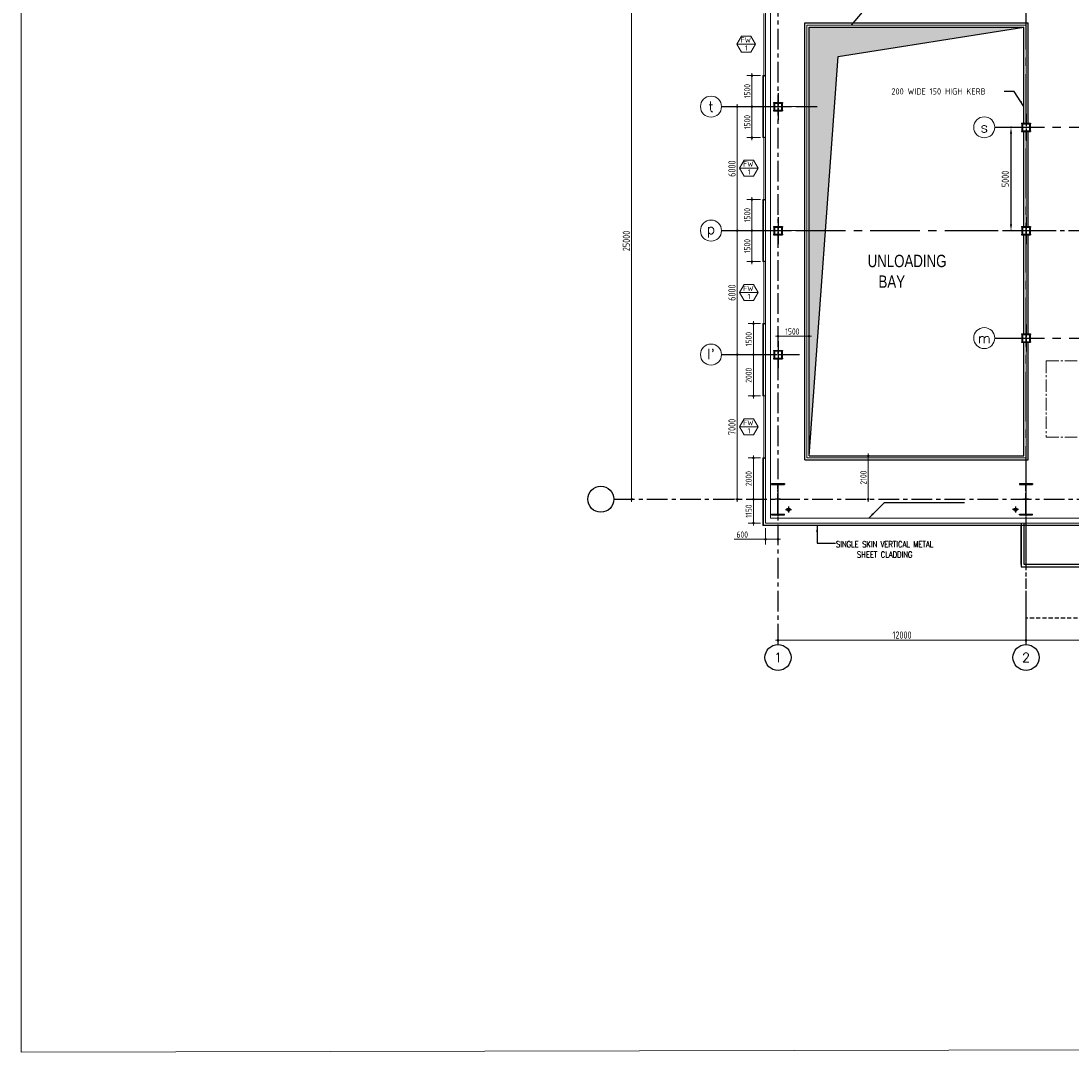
# Model space of a CAD drawing. Extents: x 18893 to 3351893, y -610358 to 406739.
# Tile 63 of 256: x 392578 to 443384, y 77523 to 127419. Entities that reach past the tile are written whole.
import ezdxf
from ezdxf.enums import TextEntityAlignment as Align

# ---------------------------------------------------------------- set-up
doc = ezdxf.new("R2010")
doc.units = 0
doc.header["$LTSCALE"] = 800
doc.header["$MEASUREMENT"] = 0
for name, pattern in [('CENTER', [2, 1.25, -0.25, 0.25, -0.25]), ('CENTER2', [1.125, 0.75, -0.125, 0.125, -0.125]), ('HIDDEN', [0.375, 0.25, -0.125])]:
    doc.linetypes.add(name, pattern=pattern)
doc.layers.get('0').update_dxf_attribs({"linetype": 'CONTINUOUS'})
for name, color, linetype in [('0-7-COL', 2, 'CENTER'), ('Aux Ped Stel', 7, 'CONTINUOUS'), ('Aux_col', 7, 'CONTINUOUS'), ('CL', 2, 'CENTER2'), ('COL', 1, 'CENTER'), ('GRID', 8, 'CENTER'), ('GT_5', 4, 'CONTINUOUS'), ('OPNG', 2, 'CONTINUOUS'), ('RAINWATER', 2, 'CONTINUOUS'), ('WALL', 6, 'CONTINUOUS')]:
    doc.layers.add(name, color=color, linetype=linetype)
for name, color, linetype, lineweight in [('2CON', 1, 'CONTINUOUS', 13), ('A-WIN TAG', 3, 'CONTINUOUS', 13), ('CLAD-1', 3, 'CONTINUOUS', 15), ('CONCRETE', 4, 'CONTINUOUS', 15), ('DIM', 4, 'CONTINUOUS', 13), ('dimension line', 4, 'CONTINUOUS', 15), ('equip', 251, 'CENTER2', 9), ('HANDRAIL', 3, 'CONTINUOUS', 15), ('Opening', 30, 'CONTINUOUS', 15), ('STEEL', 6, 'CONTINUOUS', 15), ('TEXT', 3, 'CONTINUOUS', 15), ('WIN', 31, 'CONTINUOUS', 13)]:
    doc.layers.add(name, color=color, linetype=linetype, lineweight=lineweight)
doc.styles.add('COMPLEX', font='complex')
doc.styles.add('HTX31', font='OLB21191')
doc.styles.add('ROMANC', font='romanc')
doc.styles.add('ROMANS', font='ISO9.shx', dxfattribs={"width": 0.8})
doc.styles.add('S1', font='SIMPLEX.SHX', dxfattribs={"height": 200})
doc.styles.add('S3', font='ROMANS1.SHX', dxfattribs={"width": 0.8})
doc.styles.get("Standard").update_dxf_attribs({"font": 'ISO9'})
doc.linetypes.add('FENCELINE1', pattern='A,0.25,-0.1,[133,ltypeshp.shx,S=0.1,R=0,X=-0.1,Y=0],-0.1,1', length=1.45)
doc.dimstyles.new('barka', dxfattribs={"dimscale": 100, "dimtxt": 3.5, "dimasz": 1.2, "dimexe": 2.5, "dimexo": 2.5, "dimgap": 0.8, "dimtad": 1, "dimdsep": 46, "dimtxsty": 'ROMANS', "dimblk": 'DDOT1', "dimcen": 0, "dimclrd": 256, "dimclre": 256, "dimclrt": 2, "dimadec": 0, "dimazin": 2, "dimtp": 0.1, "dimtm": 0.1, "dimtfac": 0.71, "dimtmove": 2, "dimatfit": 3, "dimfxl": 0, "dimlwd": -1, "dimlwe": -1, "dimarcsym": 0})
doc.dimstyles.new('barka INTERNAL DIM', dxfattribs={"dimscale": 100, "dimtxt": 3, "dimasz": 1.2, "dimexe": 2.5, "dimexo": 2.5, "dimgap": 0.8, "dimtad": 1, "dimdsep": 46, "dimtxsty": 'ROMANS', "dimblk": 'DDOT1', "dimcen": 0, "dimclrd": 256, "dimclre": 256, "dimclrt": 2, "dimadec": 0, "dimazin": 2, "dimtp": 0.1, "dimtm": 0.1, "dimtfac": 0.71, "dimtmove": 2, "dimatfit": 3, "dimfxl": 0, "dimlwd": -1, "dimlwe": -1, "dimarcsym": 0})
doc.dimstyles.get("Standard").update_dxf_attribs({"dimtxt": 0.18, "dimasz": 0.18, "dimexe": 0.18, "dimexo": 0.0625, "dimgap": 0.09, "dimtad": 0, "dimtih": 1, "dimtoh": 1, "dimdec": 4, "dimzin": 0, "dimdsep": 46, "dimtxsty": 'Standard', "dimcen": 0.09, "dimadec": 0, "dimazin": 0, "dimtfac": 1, "dimtdec": 4, "dimtofl": 0, "dimtmove": 0, "dimatfit": 3, "dimfxl": 0, "dimtolj": 1, "dimtzin": 0, "dimarcsym": 0})
doc.dimstyles.new('STANDARD$0', dxfattribs={"dimtxt": 250, "dimasz": 200, "dimexe": 0, "dimexo": 0, "dimgap": 100, "dimtad": 1, "dimdec": 0, "dimzin": 0, "dimdsep": 46, "dimtxsty": 'S1', "dimcen": 0, "dimadec": 0, "dimazin": 0, "dimtfac": 1, "dimtdec": 0, "dimtmove": 2, "dimatfit": 3, "dimfxl": 0, "dimtolj": 1, "dimtzin": 0, "dimarcsym": 0})

# ---------------------------------------------------------------- blocks, each defined once
blk = doc.blocks.new('DDOT1')
blk.add_line((-1, 0), (1, 0))
at = {"const_width": 0.5}
blk.add_lwpolyline([(-0.25, 0, 1), (0.25, 0, 1)], format="xyb", close=True, dxfattribs=at)
blk = doc.blocks.new('*D231')
at = {"layer": 'dimension line'}
for p, q in [((451207, 97695), (451207, 97696)), ((441327, 97446), (451087, 97446))]:
    blk.add_line(p, q, dxfattribs=at)
at = {"layer": 'dimension line', "xscale": 119.9999999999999, "yscale": 119.9999999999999, "zscale": 119.9999999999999, "rotation": 180}
blk.add_blockref('DDOT1', (441207, 97446), dxfattribs=at)
at = {"layer": 'dimension line', "xscale": 119.9999999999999, "yscale": 119.9999999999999, "zscale": 119.9999999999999}
blk.add_blockref('DDOT1', (451207, 97446), dxfattribs=at)
at = {"layer": 'dimension line', "color": 2, "insert": (446207, 97701), "char_height": 350, "attachment_point": 5, "style": 'ROMANS'}
blk.add_mtext('10000', dxfattribs=at)
blk = doc.blocks.new('*D232')
at = {"layer": 'dimension line'}
for p, q in [((429207, 97494), (429207, 97696)), ((441087, 97446), (429327, 97446))]:
    blk.add_line(p, q, dxfattribs=at)
at = {"layer": 'dimension line', "xscale": 119.9999999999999, "yscale": 119.9999999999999, "zscale": 119.9999999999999, "rotation": 180}
blk.add_blockref('DDOT1', (429207, 97446), dxfattribs=at)
at = {"layer": 'dimension line', "xscale": 119.9999999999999, "yscale": 119.9999999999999, "zscale": 119.9999999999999}
blk.add_blockref('DDOT1', (441207, 97446), dxfattribs=at)
at = {"layer": 'dimension line', "color": 2, "insert": (435207, 97701), "char_height": 350, "attachment_point": 5, "style": 'ROMANS'}
blk.add_mtext('12000', dxfattribs=at)
blk = doc.blocks.new('A$C41E52089')
at = {"layer": 'COL'}
h = blk.add_hatch(dxfattribs=at)
h.set_pattern_fill('ANSI31', color=256, scale=100, style=0)
h.paths.add_polyline_path([(310, -720), (0, -720), (0, -760), (310, -760)])
h.paths.add_polyline_path([(0, -720), (-310, -720), (-310, -760), (0, -760)])
h.paths.add_polyline_path([(0, 0), (-13, 0), (-13, -720), (0, -720)])
h.paths.add_polyline_path([(0, 720), (-13, 720), (-13, 0), (0, 0)])
h.paths.add_polyline_path([(12, 0), (0, 0), (0, -720), (12, -720)])
h.paths.add_polyline_path([(12, 720), (0, 720), (0, 0), (12, 0)])
h.paths.add_polyline_path([(310, 760), (0, 760), (0, 720), (12, 720), (310, 720)])
h.paths.add_polyline_path([(0, 760), (-310, 760), (-310, 720), (0, 720)])
for p, q in [((-310, 760), (310, 760)), ((-310, 760), (-310, 720)), ((-310, 720), (310, 720)), ((-13, -720), (-13, 720)), ((12, -720), (12, 720)), ((310, 760), (310, 720)), ((-310, -720), (310, -720)), ((-310, -760), (-310, -720)), ((-310, -760), (310, -760)), ((310, -760), (310, -720))]:
    blk.add_line(p, q, dxfattribs=at)
at = {"layer": 'COL', "color": 2}
for p, q in [((0, -800), (0, 800)), ((123, 0), (-123, 0))]:
    blk.add_line(p, q, dxfattribs=at)
blk = doc.blocks.new('*D321')
at = {"layer": 'dimension line'}
blk.add_line((422124, 104394), (422124, 129154), dxfattribs=at)
at = {"layer": 'dimension line', "xscale": 119.9999999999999, "yscale": 119.9999999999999, "zscale": 119.9999999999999}
for p, rotation in [((422124, 129274), 90), ((422124, 104274), 270)]:
    blk.add_blockref('DDOT1', p, dxfattribs=dict(at, rotation=rotation))
at = {"layer": 'dimension line', "color": 2, "insert": (421869, 116774), "char_height": 350, "attachment_point": 5, "rotation": 90, "style": 'ROMANS'}
blk.add_mtext('25000', dxfattribs=at)
blk = doc.blocks.new('*D264')
at = {"layer": 'DIM'}
for p, q in [((429207, 111991), (429207, 112412)), ((430707, 112218), (430707, 112412)), ((429327, 112162), (430587, 112162))]:
    blk.add_line(p, q, dxfattribs=at)
at = {"layer": 'DIM', "xscale": 119.9999999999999, "yscale": 119.9999999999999, "zscale": 119.9999999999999, "rotation": 180}
blk.add_blockref('DDOT1', (429207, 112162), dxfattribs=at)
at = {"layer": 'DIM', "xscale": 119.9999999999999, "yscale": 119.9999999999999, "zscale": 119.9999999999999}
blk.add_blockref('DDOT1', (430707, 112162), dxfattribs=at)
at = {"layer": 'DIM', "color": 2, "insert": (429900, 112392), "char_height": 300, "attachment_point": 5, "style": 'ROMANS'}
blk.add_mtext('1500', dxfattribs=at)
blk = doc.blocks.new('*D265')
at = {"layer": 'DIM'}
for p, q in [((433572, 104394), (433572, 106254)), ((433774, 106374), (433822, 106374)), ((433774, 104274), (433822, 104274))]:
    blk.add_line(p, q, dxfattribs=at)
at = {"layer": 'DIM', "xscale": 119.9999999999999, "yscale": 119.9999999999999, "zscale": 119.9999999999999}
for p, rotation in [((433572, 106374), 90), ((433572, 104274), 270)]:
    blk.add_blockref('DDOT1', p, dxfattribs=dict(at, rotation=rotation))
at = {"layer": 'DIM', "color": 2, "insert": (433342, 105324), "char_height": 300, "attachment_point": 5, "rotation": 90, "style": 'ROMANS'}
blk.add_mtext('2100', dxfattribs=at)
blk = doc.blocks.new('*D236')
at = {"layer": 'dimension line'}
for p, q in [((427233, 111154), (427233, 104394)), ((427148, 104274), (426983, 104274))]:
    blk.add_line(p, q, dxfattribs=at)
at = {"layer": 'dimension line', "xscale": 119.9999999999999, "yscale": 119.9999999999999, "zscale": 119.9999999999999}
for p, rotation in [((427233, 111274), 90), ((427233, 104274), 270)]:
    blk.add_blockref('DDOT1', p, dxfattribs=dict(at, rotation=rotation))
at = {"layer": 'dimension line', "color": 2, "insert": (426978, 107774), "char_height": 350, "attachment_point": 5, "rotation": 90, "style": 'ROMANS'}
blk.add_mtext('7000', dxfattribs=at)
blk = doc.blocks.new('*D237')
at = {"layer": 'dimension line'}
for p, q in [((427233, 117154), (427233, 111394)), ((427483, 117274), (427483, 117274)), ((427483, 111274), (427483, 111274))]:
    blk.add_line(p, q, dxfattribs=at)
at = {"layer": 'dimension line', "xscale": 119.9999999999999, "yscale": 119.9999999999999, "zscale": 119.9999999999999}
for p, rotation in [((427233, 117274), 90), ((427233, 111274), 270)]:
    blk.add_blockref('DDOT1', p, dxfattribs=dict(at, rotation=rotation))
at = {"layer": 'dimension line', "color": 2, "insert": (426978, 114274), "char_height": 350, "attachment_point": 5, "rotation": 90, "style": 'ROMANS'}
blk.add_mtext('6000', dxfattribs=at)
blk = doc.blocks.new('*D238')
at = {"layer": 'dimension line'}
for p, q in [((426983, 123274), (426983, 123274)), ((427233, 123154), (427233, 117394)), ((427483, 117274), (427483, 117274))]:
    blk.add_line(p, q, dxfattribs=at)
at = {"layer": 'dimension line', "xscale": 119.9999999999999, "yscale": 119.9999999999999, "zscale": 119.9999999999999}
for p, rotation in [((427233, 123274), 90), ((427233, 117274), 270)]:
    blk.add_blockref('DDOT1', p, dxfattribs=dict(at, rotation=rotation))
at = {"layer": 'dimension line', "color": 2, "insert": (426978, 120274), "char_height": 350, "attachment_point": 5, "rotation": 90, "style": 'ROMANS'}
blk.add_mtext('6000', dxfattribs=at)
blk = doc.blocks.new('*D244')
at = {"layer": 'DIM', "color": 9, "lineweight": -2}
for p, q in [((440510, 122274), (440480, 122274)), ((440480, 121974), (440480, 117574)), ((440510, 117274), (440480, 117274))]:
    blk.add_line(p, q, dxfattribs=at)
at = {"layer": 'DIM', "color": 9}
for points in [[(440430, 121974), (440530, 121974), (440480, 122274)], [(440430, 117574), (440530, 117574), (440480, 117274)]]:
    blk.add_solid(points, dxfattribs=at)
at = {"layer": 'DIM', "insert": (440205, 119774), "char_height": 350, "attachment_point": 5, "rotation": 90, "style": 'ROMANS'}
blk.add_mtext('\\A1;5000', dxfattribs=at)
blk = doc.blocks.new('*D359')
at = {"layer": 'DIM'}
for p, q in [((428607, 102874), (428607, 102086)), ((429207, 102818), (429207, 102086)), ((428607, 102336), (427088, 102336)), ((429087, 102336), (428727, 102336))]:
    blk.add_line(p, q, dxfattribs=at)
at = {"layer": 'DIM', "xscale": 119.9999999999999, "yscale": 119.9999999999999, "zscale": 119.9999999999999, "rotation": 180}
blk.add_blockref('DDOT1', (428607, 102336), dxfattribs=at)
at = {"layer": 'DIM', "xscale": 119.9999999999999, "yscale": 119.9999999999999, "zscale": 119.9999999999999}
blk.add_blockref('DDOT1', (429207, 102336), dxfattribs=at)
at = {"layer": 'DIM', "color": 2, "insert": (427476, 102566), "char_height": 300, "attachment_point": 5, "style": 'ROMANS'}
blk.add_mtext('600', dxfattribs=at)
blk = doc.blocks.new('AUX COL')
at = {"layer": 'Aux Ped Stel'}
for p, q in [((-225, 200), (-225, 175)), ((-225, 200), (225, 200)), ((-225, 175), (225, 175)), ((-200, 175), (-200, -175)), ((-175, 175), (-175, -175)), ((175, 175), (175, -175)), ((200, 175), (200, -175)), ((225, 200), (225, 175)), ((-225, -175), (-225, -200)), ((-225, -175), (225, -175)), ((-225, -200), (225, -200)), ((225, -175), (225, -200))]:
    blk.add_line(p, q, dxfattribs=at)
at = {"layer": 'CL'}
for p, q in [((0, 650), (0, -650)), ((-650, 0), (650, 0))]:
    blk.add_line(p, q, dxfattribs=at)
blk = doc.blocks.new('clad supp')
at = {"layer": 'STEEL'}
for p, q in [((50, 100), (0, 100)), ((0, 100), (0, 0)), ((0, 0), (50, 0))]:
    blk.add_line(p, q, dxfattribs=at)
blk.add_lwpolyline([(50, 0), (50, 9, 0.397434), (48, 11), (12, 15, -0.397434), (10, 17), (10, 83, -0.397434), (12, 85), (48, 89, 0.397434), (50, 91), (50, 100)], format="xyb", dxfattribs=at)
blk = doc.blocks.new('*D368')
at = {"layer": 'DIM'}
for p, q in [((428357, 104274), (427770, 104274)), ((428020, 103244), (428020, 104154)), ((428357, 103124), (427770, 103124))]:
    blk.add_line(p, q, dxfattribs=at)
at = {"layer": 'DIM', "xscale": 119.9999999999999, "yscale": 119.9999999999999, "zscale": 119.9999999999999}
for p, rotation in [((428020, 104274), 90), ((428020, 103124), 270)]:
    blk.add_blockref('DDOT1', p, dxfattribs=dict(at, rotation=rotation))
at = {"layer": 'DIM', "color": 2, "insert": (427790, 103699), "char_height": 300, "attachment_point": 5, "rotation": 90, "style": 'ROMANS'}
blk.add_mtext('1150', dxfattribs=at)
blk = doc.blocks.new('*D369')
at = {"layer": 'DIM'}
for p, q in [((428357, 118774), (427696, 118774)), ((427946, 118654), (427946, 117394)), ((428357, 117274), (427696, 117274))]:
    blk.add_line(p, q, dxfattribs=at)
at = {"layer": 'DIM', "xscale": 119.9999999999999, "yscale": 119.9999999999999, "zscale": 119.9999999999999}
for p, rotation in [((427946, 118774), 90), ((427946, 117274), 270)]:
    blk.add_blockref('DDOT1', p, dxfattribs=dict(at, rotation=rotation))
at = {"layer": 'DIM', "color": 2, "insert": (427716, 118024), "char_height": 300, "attachment_point": 5, "rotation": 90, "style": 'ROMANS'}
blk.add_mtext('1500', dxfattribs=at)
blk = doc.blocks.new('*D370')
at = {"layer": 'DIM'}
for p, q in [((428357, 106274), (427770, 106274)), ((428020, 106154), (428020, 104394)), ((428357, 104274), (427770, 104274))]:
    blk.add_line(p, q, dxfattribs=at)
at = {"layer": 'DIM', "xscale": 119.9999999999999, "yscale": 119.9999999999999, "zscale": 119.9999999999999}
for p, rotation in [((428020, 106274), 90), ((428020, 104274), 270)]:
    blk.add_blockref('DDOT1', p, dxfattribs=dict(at, rotation=rotation))
at = {"layer": 'DIM', "color": 2, "insert": (427790, 105274), "char_height": 300, "attachment_point": 5, "rotation": 90, "style": 'ROMANS'}
blk.add_mtext('2000', dxfattribs=at)
blk = doc.blocks.new('*D371')
at = {"layer": 'DIM'}
for p, q in [((428357, 111274), (427770, 111274)), ((428020, 111154), (428020, 109394)), ((428357, 109274), (427770, 109274))]:
    blk.add_line(p, q, dxfattribs=at)
at = {"layer": 'DIM', "xscale": 119.9999999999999, "yscale": 119.9999999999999, "zscale": 119.9999999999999}
for p, rotation in [((428020, 111274), 90), ((428020, 109274), 270)]:
    blk.add_blockref('DDOT1', p, dxfattribs=dict(at, rotation=rotation))
at = {"layer": 'DIM', "color": 2, "insert": (427790, 110274), "char_height": 300, "attachment_point": 5, "rotation": 90, "style": 'ROMANS'}
blk.add_mtext('2000', dxfattribs=at)
blk = doc.blocks.new('*D372')
at = {"layer": 'DIM'}
for p, q in [((428357, 112774), (427770, 112774)), ((428020, 112654), (428020, 111394)), ((428357, 111274), (427770, 111274))]:
    blk.add_line(p, q, dxfattribs=at)
at = {"layer": 'DIM', "xscale": 119.9999999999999, "yscale": 119.9999999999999, "zscale": 119.9999999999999}
for p, rotation in [((428020, 112774), 90), ((428020, 111274), 270)]:
    blk.add_blockref('DDOT1', p, dxfattribs=dict(at, rotation=rotation))
at = {"layer": 'DIM', "color": 2, "insert": (427790, 112024), "char_height": 300, "attachment_point": 5, "rotation": 90, "style": 'ROMANS'}
blk.add_mtext('1500', dxfattribs=at)
blk = doc.blocks.new('*D373')
at = {"layer": 'DIM'}
for p, q in [((428357, 117274), (427696, 117274)), ((427946, 117154), (427946, 115894)), ((428357, 115774), (427696, 115774))]:
    blk.add_line(p, q, dxfattribs=at)
at = {"layer": 'DIM', "xscale": 119.9999999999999, "yscale": 119.9999999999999, "zscale": 119.9999999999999}
for p, rotation in [((427946, 117274), 90), ((427946, 115774), 270)]:
    blk.add_blockref('DDOT1', p, dxfattribs=dict(at, rotation=rotation))
at = {"layer": 'DIM', "color": 2, "insert": (427716, 116524), "char_height": 300, "attachment_point": 5, "rotation": 90, "style": 'ROMANS'}
blk.add_mtext('1500', dxfattribs=at)
blk = doc.blocks.new('*D374')
at = {"layer": 'DIM'}
for p, q in [((428357, 123274), (427696, 123274)), ((427946, 123154), (427946, 121894)), ((428357, 121774), (427696, 121774))]:
    blk.add_line(p, q, dxfattribs=at)
at = {"layer": 'DIM', "xscale": 119.9999999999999, "yscale": 119.9999999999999, "zscale": 119.9999999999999}
for p, rotation in [((427946, 123274), 90), ((427946, 121774), 270)]:
    blk.add_blockref('DDOT1', p, dxfattribs=dict(at, rotation=rotation))
at = {"layer": 'DIM', "color": 2, "insert": (427716, 122524), "char_height": 300, "attachment_point": 5, "rotation": 90, "style": 'ROMANS'}
blk.add_mtext('1500', dxfattribs=at)
blk = doc.blocks.new('*D375')
at = {"layer": 'DIM'}
for p, q in [((428357, 124774), (427696, 124774)), ((427946, 124654), (427946, 123394)), ((428357, 123274), (427696, 123274))]:
    blk.add_line(p, q, dxfattribs=at)
at = {"layer": 'DIM', "xscale": 119.9999999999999, "yscale": 119.9999999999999, "zscale": 119.9999999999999}
for p, rotation in [((427946, 124774), 90), ((427946, 123274), 270)]:
    blk.add_blockref('DDOT1', p, dxfattribs=dict(at, rotation=rotation))
at = {"layer": 'DIM', "color": 2, "insert": (427716, 124024), "char_height": 300, "attachment_point": 5, "rotation": 90, "style": 'ROMANS'}
blk.add_mtext('1500', dxfattribs=at)
blk = doc.blocks.new('GRD')
at = {"layer": 'CL', "linetype": 'Continuous'}
blk.add_circle((0, 419.99985), 419.99985, dxfattribs=at)
at = {"layer": 'CL', "color": 4, "style": 'COMPLEX'}
blk.add_attdef('GRD', text='', height=300, dxfattribs=at).set_placement((0, 419.99985), align=Align.MIDDLE)

msp = doc.modelspace()

# ---------------------------------------------------------------- hatches: boundary and pattern name
at = {"layer": 'OPNG'}
h = msp.add_hatch(color=5, dxfattribs=at)
h.dxf.hatch_style = 1
h.paths.add_polyline_path([(441106.54, 127123.93), (430706.54, 127123.93), (430706.54, 106373.93), (432110.62, 125700.73)])

# ---------------------------------------------------------------- linework, layer by layer
at = {"color": 9}
msp.add_line((441206.54, 98523.93), (441206.54, 99107.57), dxfattribs=at)
at = {"linetype": 'HIDDEN', "flags": 128}
msp.add_lwpolyline([(512206.54, 103513.93), (512206.54, 98523.93), (441206.54, 98523.93), (441206.54, 103513.93)], dxfattribs=at)
at = {"layer": '0-7-COL', "linetype": 'Continuous', "ltscale": 4}
for p, q in [((430506.54, 127323.93), (441306.54, 127323.93)), ((430506.54, 106173.93), (430506.54, 127323.93)), ((441106.54, 122473.93), (441106.54, 127123.93)), ((441306.54, 122823.93), (441306.54, 127323.93)), ((441306.54, 122473.93), (441306.54, 122823.93)), ((441306.54, 117473.93), (441306.54, 122073.93)), ((441106.54, 116973.93), (441106.54, 117073.93)), ((441306.54, 116973.93), (441306.54, 117073.93)), ((441306.54, 112273.93), (441306.54, 116973.93)), ((441106.54, 110323.93), (441106.54, 111873.93)), ((441306.54, 110301.37), (441306.54, 111873.93)), ((441306.54, 106173.93), (441306.54, 110323.93)), ((430506.54, 106173.93), (441306.54, 106173.93))]:
    msp.add_line(p, q, dxfattribs=at)
at = {"layer": '2CON'}
for p, q in [((428117.89, 126297.36), (427217.89, 126297.36)), ((428241.9, 120297.31), (427341.9, 120297.31)), ((428241.9, 114273.93), (427341.9, 114273.93)), ((428241.9, 107773.93), (427341.9, 107773.93))]:
    msp.add_line(p, q, dxfattribs=at)
at = {"layer": 'A-WIN TAG'}
for points in [[(427442.89, 126687.07), (427217.89, 126297.36), (427442.89, 125907.65), (427892.89, 125907.65), (428117.89, 126297.36), (427892.89, 126687.07)], [(427566.9, 120687.02), (427341.9, 120297.31), (427566.9, 119907.6), (428016.9, 119907.6), (428241.9, 120297.31), (428016.9, 120687.02)], [(427566.9, 114663.64), (427341.9, 114273.93), (427566.9, 113884.22), (428016.9, 113884.22), (428241.9, 114273.93), (428016.9, 114663.64)], [(427566.9, 108163.64), (427341.9, 107773.93), (427566.9, 107384.22), (428016.9, 107384.22), (428241.9, 107773.93), (428016.9, 108163.64)]]:
    msp.add_lwpolyline(points, close=True, dxfattribs=at)
at = {"layer": 'CL'}
for p, q in [((429571.56, 103773.93), (429861.56, 103773.93)), ((429716.56, 103918.93), (429716.56, 103628.93)), ((440841.52, 103773.93), (440551.52, 103773.93)), ((440696.52, 103918.93), (440696.52, 103628.93))]:
    msp.add_line(p, q, dxfattribs=at)
at = {"layer": 'CLAD-1'}
for p, q in [((428506.54, 124773.93), (428478.54, 124773.93)), ((428478.54, 124773.93), (428478.54, 121773.93)), ((428506.54, 124773.93), (428506.54, 121773.93)), ((428506.54, 121773.93), (428478.54, 121773.93)), ((428506.54, 118773.93), (428478.54, 118773.93)), ((428478.54, 118773.93), (428478.54, 115773.93)), ((428506.54, 118773.93), (428506.54, 115773.93)), ((428506.54, 115773.93), (428478.54, 115773.93)), ((428506.54, 112773.93), (428478.54, 112773.93)), ((428478.54, 112773.93), (428478.54, 109273.93)), ((428506.54, 112773.93), (428506.54, 109273.93)), ((428506.54, 109273.93), (428478.54, 109273.93)), ((428506.54, 106273.93), (428478.54, 106273.93)), ((428478.54, 106273.93), (428478.54, 102995.93)), ((428506.54, 106273.93), (428506.54, 103023.93)), ((428478.54, 102995.93), (522934.54, 102995.93)), ((428506.54, 103023.93), (522906.54, 103023.93))]:
    msp.add_line(p, q, dxfattribs=at)
at = {"layer": 'CONCRETE', "flags": 128}
for points in [[(429091.54, 130423.93), (428606.54, 130423.93), (428606.54, 103123.93), (522806.54, 103123.93), (522806.54, 104073.93), (523056.54, 104073.93)], [(429091.54, 130193.93), (428836.54, 130193.93), (428836.54, 103353.93), (522576.54, 103353.93), (522576.54, 104303.93), (523056.54, 104303.93)]]:
    msp.add_lwpolyline(points, dxfattribs=at)
at = {"layer": 'DIM'}
for p, q in [((426734.76, 123273.93), (430229.33, 123273.93)), ((426734.76, 117273.93), (430229.33, 117273.93))]:
    msp.add_line(p, q, dxfattribs=at)
for centre in [(425965.35, 123273.93), (425965.35, 117273.93), (425965.35, 111273.93)]:
    msp.add_circle(centre, 508.61, dxfattribs=at)
at = {"layer": 'DIM', "color": 2}
for centre in [(439185.37, 122273.93), (439185.37, 112073.93), (439185.37, 112073.93)]:
    msp.add_circle(centre, 508.61, dxfattribs=at)
at = {"layer": 'equip'}
for p, q in [((442189.54, 110973.93), (442189.54, 107273.93)), ((442189.54, 110973.93), (447592.54, 110973.93)), ((442189.54, 107273.93), (447592.54, 107273.93))]:
    msp.add_line(p, q, dxfattribs=at)
at = {"layer": 'GRID'}
for p, q in [((429206.54, 97244.27), (429206.54, 142863)), ((438465.42, 117273.93), (477240.35, 117273.93)), ((426451.34, 111273.93), (430254.07, 111273.93)), ((421265.51, 104273.93), (536685.98, 104273.93))]:
    msp.add_line(p, q, dxfattribs=at)
at = {"layer": 'GRID', "linetype": 'CENTER2', "ltscale": 4}
for p, q in [((441206.54, 97244.07), (441206.54, 142863)), ((426473.96, 123273.93), (431104.67, 123273.93)), ((439693.98, 122273.93), (452327.93, 122273.93)), ((426473.96, 117273.93), (441827.39, 117273.93)), ((439693.98, 112073.93), (448645.97, 112073.93)), ((426473.96, 111273.93), (430254.07, 111273.93))]:
    msp.add_line(p, q, dxfattribs=at)
at = {"layer": 'HANDRAIL', "linetype": 'FENCELINE1', "ltscale": 0.75}
for points in [[(441206.54, 111873.93), (441206.54, 106273.93), (430606.54, 106273.93), (430606.54, 127223.93), (441206.54, 127223.93), (441206.54, 122473.93)], [(441206.54, 122073.93), (441206.54, 117473.93)], [(441206.54, 117073.93), (441206.54, 112273.93)]]:
    msp.add_lwpolyline(points, dxfattribs=at)
at = {"layer": 'Opening'}
msp.add_lwpolyline([(392578.2, 209053.34), (736703.11, 209788.1), (736703.11, 78258.01), (392578.2, 77523.26)], close=True, dxfattribs=at)
at = {"layer": 'OPNG', "linetype": 'Continuous', "ltscale": 4}
for p, q in [((430706.54, 127123.93), (441106.54, 127123.93)), ((430706.54, 106373.93), (430706.54, 127123.93)), ((441106.54, 117473.93), (441106.54, 122073.93)), ((441106.54, 112273.93), (441106.54, 116973.93)), ((441106.54, 106373.93), (441106.54, 110323.93)), ((430706.54, 106373.93), (441106.54, 106373.93))]:
    msp.add_line(p, q, dxfattribs=at)
at = {"layer": 'OPNG', "linetype": 'Continuous', "ltscale": 4, "flags": 128}
msp.add_lwpolyline([(430706.54, 106373.93), (432110.62, 125700.73), (441106.54, 127123.93)], dxfattribs=at)
at = {"layer": 'RAINWATER'}
for centre in [(429716.56, 103773.93, -100), (440696.52, 103773.93, -100)]:
    msp.add_circle(centre, 75, dxfattribs=at)
at = {"layer": 'WALL'}
for p, q in [((440976.54, 103123.93), (440976.54, 101008.93)), ((440976.54, 101123.93), (440976.54, 102995.93)), ((441101.54, 103123.93), (441101.54, 101133.93)), ((441101.54, 101133.93), (451311.54, 101133.93)), ((440976.54, 101008.93), (451436.54, 101008.93))]:
    msp.add_line(p, q, dxfattribs=at)
at = {"layer": 'WIN'}
for p, q in [((428519.04, 127773.93), (428519.04, 124773.93)), ((428594.04, 127773.93), (428594.04, 124773.93)), ((428519.04, 118773.93), (428519.04, 121773.93)), ((428594.04, 118773.93), (428594.04, 121773.93)), ((428519.04, 112773.93), (428519.04, 115773.93)), ((428594.04, 112773.93), (428594.04, 115773.93)), ((428519.04, 106273.93), (428519.04, 109273.93)), ((428594.04, 106273.93), (428594.04, 109273.93))]:
    msp.add_line(p, q, dxfattribs=at)

# ---------------------------------------------------------------- block references
at = {"xscale": -1, "rotation": 90}
for p in [(428606.54, 124773.93), (428606.54, 118773.93), (428606.54, 112773.93), (428606.54, 106273.93)]:
    msp.add_blockref('clad supp', p, dxfattribs=at)
at = {"rotation": 89.99999999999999}
for p in [(428606.54, 121773.93), (428606.54, 115773.93), (428606.54, 109273.93)]:
    msp.add_blockref('clad supp', p, dxfattribs=at)
at = {"layer": 'Aux_col'}
for p in [(429206.54, 123273.93), (441206.54, 122274.03), (441206.54, 122274.03), (429206.54, 117273.93), (441206.54, 117274.03), (441206.54, 112074.03), (429206.54, 111273.93)]:
    msp.add_blockref('AUX COL', p, dxfattribs=at)
at = {"layer": 'COL'}
for p in [(429206.54, 104273.93), (441206.54, 104273.93)]:
    msp.add_blockref('A$C41E52089', p, dxfattribs=at)
at = {"layer": 'DIM', "xscale": 1.5, "yscale": 1.5, "zscale": 1.5, "rotation": 180}
msp.add_blockref('GRD', (420635.51, 104903.93), dxfattribs=at)
at = {"layer": 'DIM'}
ref = msp.add_blockref('GRD', (429206.54, 97244.07), dxfattribs=dict(at, xscale=1.5, yscale=1.5, zscale=1.5, rotation=180))
ref.add_attrib('GRD', '1', dxfattribs={"layer": 'CL', "color": 4, "height": 450, "style": 'COMPLEX'}).set_placement((429206.54, 96614.07), align=Align.MIDDLE)
ref = msp.add_blockref('GRD', (441206.54, 97244.07), dxfattribs=dict(at, xscale=1.5, yscale=1.5, zscale=1.5, rotation=180))
ref.add_attrib('GRD', '2', dxfattribs={"layer": 'CL', "color": 4, "height": 450, "style": 'COMPLEX'}).set_placement((441206.54, 96614.07), align=Align.MIDDLE)

# ---------------------------------------------------------------- texts
at = {"layer": 'A-WIN TAG'}
for s, p in [('FW', (427648.2, 126497.3)), ('1', (427679.48, 126111.49)), ('FW', (427772.2, 120497.25)), ('1', (427803.49, 120111.44)), ('FW', (427772.2, 114473.87)), ('1', (427803.49, 114088.06)), ('FW', (427772.2, 107973.87)), ('1', (427803.49, 107588.06))]:
    msp.add_text(s, height=250, dxfattribs=at).set_placement(p, align=Align.MIDDLE)
at = {"layer": 'GT_5', "insert": (433391.12, 116105.54), "char_height": 600, "width": 4650.8682, "attachment_point": 1, "style": 'HTX31'}
msp.add_mtext('{\\W0.68369; \\W0.8;UNLOADING \\P{\\W3.04158; }BAY}', dxfattribs=at)
at = {"layer": 'TEXT'}
for s, height, style, p in [('200 WIDE 150 HIGH KERB', 300, 'ROMANS', (436974.62, 124010.93)), ('t', 500, 'ROMANC', (425965.35, 123273.93)), ('s', 500, 'ROMANC', (439185.37, 122273.93)), ('p', 500, 'ROMANC', (425965.35, 117273.93)), ('m', 500, 'ROMANC', (439185.37, 112073.93)), ('m', 500, 'ROMANC', (439185.37, 112073.93)), ("l'", 500, 'ROMANC', (425965.35, 111296.85))]:
    msp.add_text(s, height=height, dxfattribs=dict(at, style=style)).set_placement(p, align=Align.MIDDLE)
at = {"layer": 'TEXT', "insert": (434366.34, 102247.66), "char_height": 300, "width": 5334.6397, "attachment_point": 2, "style": 'S3'}
msp.add_mtext('SINGLE SKIN VERTICAL METAL SHEET CLADDING', dxfattribs=at)

# ---------------------------------------------------------------- dimensions: what is measured, and where the dimension line sits
at = {"layer": 'DIM'}
for base, p1, p2, dimstyle, override, picture, middle in [((427945.6, 123273.93), (428606.54, 124773.93), (428606.54, 123273.93), 'barka INTERNAL DIM', {"dimdec": 0, "dimtmove": 0}, '*D375', (427715.6, 124023.93)), ((427945.6, 121773.88), (428606.54, 123273.93), (428606.54, 121773.88), 'barka INTERNAL DIM', {"dimdec": 0, "dimtmove": 0}, '*D374', (427715.6, 122523.9)), ((440480.07, 117273.93), (440510.01, 122273.93), (440510.01, 117273.93), 'STANDARD$0', {"dimtxt": 350, "dimasz": 300, "dimtxsty": 'ROMANS', "dimclrd": 9, "dimclre": 9, "dimclrt": 256, "dimtix": 1}, '*D244', (440205.07, 119773.93)), ((427945.6, 117273.93), (428606.54, 118773.88), (428606.54, 117273.93), 'barka INTERNAL DIM', {"dimdec": 0, "dimtmove": 0}, '*D369', (427715.6, 118023.9)), ((427945.6, 115773.83), (428606.54, 117273.83), (428606.54, 115773.83), 'barka INTERNAL DIM', {"dimdec": 0, "dimtmove": 0}, '*D373', (427715.6, 116523.83)), ((428019.92, 111273.93), (428606.54, 112773.83), (428606.54, 111273.93), 'barka INTERNAL DIM', {"dimdec": 0, "dimtmove": 0}, '*D372', (427789.92, 112023.88)), ((428019.92, 109273.88), (428606.54, 111273.93), (428606.54, 109273.88), 'barka INTERNAL DIM', {"dimdec": 0, "dimtmove": 0}, '*D371', (427789.92, 110273.9)), ((428019.92, 104273.93), (428606.54, 106273.88), (428606.54, 104273.93), 'barka INTERNAL DIM', {"dimdec": 0, "dimtmove": 0}, '*D370', (427789.92, 105273.9)), ((433571.57, 106373.93), (433523.64, 104273.93), (433523.64, 106373.93), 'barka INTERNAL DIM', {"dimdec": 0, "dimtmove": 0}, '*D265', (433341.57, 105323.93))]:
    dim = msp.add_linear_dim(base=base, p1=p1, p2=p2, angle=90, dimstyle=dimstyle, override=override, dxfattribs=at)
    dim.commit()
    dim.dimension.update_dxf_attribs({"geometry": picture, "text_midpoint": middle})
for base, p1, p2, picture, middle in [((430706.54, 112161.93), (429206.54, 111740.7), (430706.54, 111968.36), '*D264', (429899.96, 112161.93)), ((429206.54, 102336.34), (428606.54, 103123.93), (429206.54, 103067.96), '*D359', (427476.12, 102336.34))]:
    dim = msp.add_linear_dim(base=base, p1=p1, p2=p2, dimstyle='barka INTERNAL DIM', override={"dimdec": 0, "dimtmove": 0}, dxfattribs=at)
    dim.commit()
    dim.dimension.update_dxf_attribs({"geometry": picture, "text_midpoint": middle, "dimtype": 160})
dim = msp.add_linear_dim(base=(428019.92, 104273.93), p1=(428606.54, 103123.93), p2=(428606.54, 104273.93), angle=90, dimstyle='barka INTERNAL DIM', override={"dimdec": 0, "dimtmove": 0}, dxfattribs=at)
dim.commit()
dim.dimension.update_dxf_attribs({"geometry": '*D368', "text_midpoint": (428019.92, 103698.93), "dimtype": 160})
at = {"layer": 'dimension line'}
for base, p1, p2, picture, middle in [((422123.52, 129274.11), (422123.52, 104273.93), (422123.52, 129274.11), '*D321', (421868.52, 116774.02)), ((427232.91, 117273.93), (427232.91, 123273.93), (427232.91, 117273.93), '*D238', (426977.91, 120273.93)), ((427232.91, 111273.93), (427232.91, 117273.93), (427232.91, 111273.93), '*D237', (426977.91, 114273.93)), ((427232.91, 104273.93), (427232.91, 111273.93), (427398.13, 104273.93), '*D236', (426977.91, 107773.93))]:
    dim = msp.add_linear_dim(base=base, p1=p1, p2=p2, angle=90, dimstyle='barka', override={"dimdec": 0, "dimtmove": 0}, dxfattribs=at)
    dim.commit()
    dim.dimension.update_dxf_attribs({"geometry": picture, "text_midpoint": middle})
for base, p2, picture, middle in [((429206.54, 97445.95), (429206.54, 97244.07), '*D232', (435206.54, 97700.95)), ((451206.54, 97445.95), (451206.54, 97444.97), '*D231', (446206.54, 97700.95))]:
    dim = msp.add_linear_dim(base=base, p1=(441206.54, 97445.95), p2=p2, dimstyle='barka', override={"dimdec": 0, "dimtmove": 0}, dxfattribs=at)
    dim.commit()
    dim.dimension.update_dxf_attribs({"geometry": picture, "text_midpoint": middle})

# ---------------------------------------------------------------- leaders
for points in [[(433593.68, 103353.93), (434355.59, 104122.71), (438224.05, 104122.71)], [(431100.14, 102995.93), (431100.14, 102152.29), (431991.72, 102152.29)]]:
    msp.add_leader(points, dimstyle='Standard', override={"dimtxt": 350, "dimasz": 300, "dimexe": 0, "dimexo": 0, "dimgap": 100, "dimtad": 0, "dimtih": 0, "dimtoh": 0, "dimdec": 0, "dimtxsty": 'ROMANS', "dimcen": 0, "dimclrd": 9, "dimclre": 9, "dimclrt": 256, "dimtdec": 0, "dimtix": 1, "dimtofl": 1, "dimatfit": 0})
at = {"layer": 'DIM'}
msp.add_leader([(432763.76, 127223.93), (433656.79, 128265.49), (433900.83, 128265.49)], dimstyle='Standard', override={"dimscale": 200, "dimtxt": 2, "dimasz": 1, "dimexe": 0, "dimexo": 0, "dimgap": 0.5, "dimtih": 0, "dimtoh": 0, "dimdec": 0, "dimcen": 0, "dimclrd": 256, "dimclre": 256, "dimclrt": 256, "dimtdec": 0, "dimtofl": 1, "dimatfit": 0, "dimfxl": 0}, dxfattribs=at)
at = {"layer": 'WALL'}
msp.add_leader([(441106.54, 123273.28), (440634.83, 124003.8), (440145.87, 124003.8)], dimstyle='Standard', override={"dimtxt": 350, "dimasz": 300, "dimexe": 0, "dimexo": 0, "dimgap": 100, "dimtad": 0, "dimtih": 0, "dimtoh": 0, "dimdec": 0, "dimtxsty": 'ROMANS', "dimcen": 0, "dimclrd": 9, "dimclre": 9, "dimclrt": 256, "dimtdec": 0, "dimtix": 1, "dimtofl": 1, "dimatfit": 0}, dxfattribs=at)

doc.saveas('drawing.dxf')
